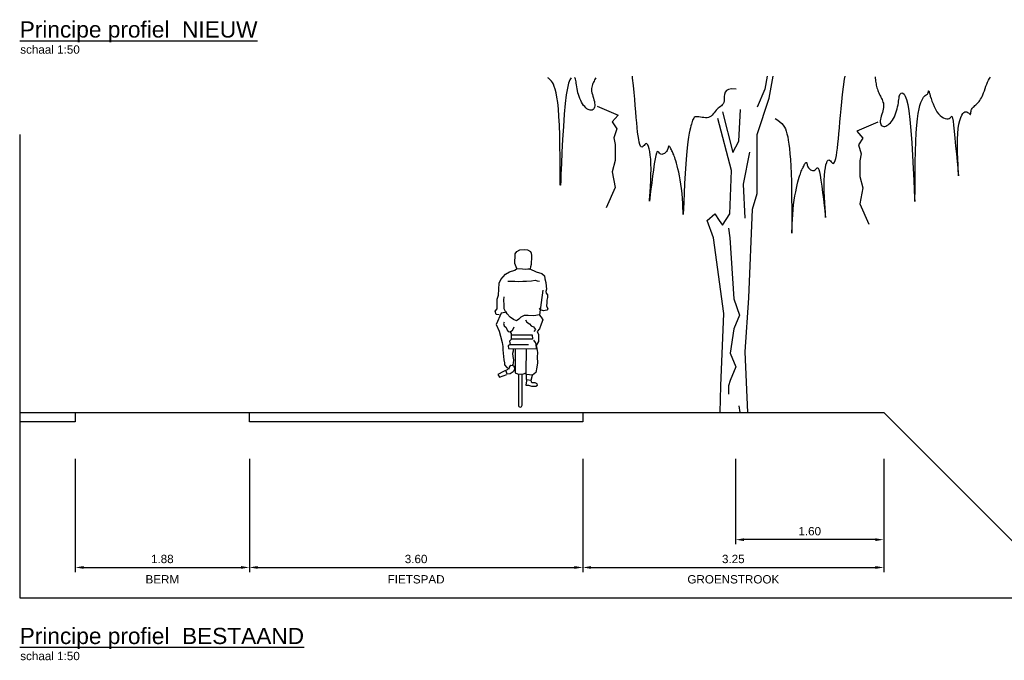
# Model space of a CAD drawing. Header units: metres. Extents: x 140889 to 142041, y 457117 to 459235.
# Tile 22 of 38: x 141797.75 to 141808.38, y 457248.71 to 457255.63. Entities that reach past the tile are written whole.
import ezdxf
from ezdxf.enums import TextEntityAlignment as Align

# ---------------------------------------------------------------- set-up
doc = ezdxf.new("R2010")
doc.units = ezdxf.units.M
doc.layers.get('0').update_dxf_attribs({"color": 251, "linetype": 'CONTINUOUS'})
doc.layers.get('DEFPOINTS').update_dxf_attribs({"color": 251, "linetype": 'CONTINUOUS'})
for name, color, linetype in [('1.4-MAATVOERING_TEKST-18', 251, 'CONTINUOUS'), ('6.1-BOOM-BESTAAND_TYPE 1', 251, 'CONTINUOUS'), ('6.5-GRAS_TYPE 1', 251, 'CONTINUOUS'), ('9-PROFIEL-NIEUW', 152, 'CONTINUOUS'), ('X-XX-TL-paperspace-KADER', 251, 'CONTINUOUS')]:
    doc.layers.add(name, color=color, linetype=linetype)
doc.styles.add('TXT_Copier', font='arial.ttf')
doc.dimstyles.new('18DIM200', dxfattribs={"dimscale": 0.2, "dimtxt": 1.8, "dimasz": 1.8, "dimexe": 1, "dimexo": 0.5, "dimgap": 0.9, "dimtad": 1, "dimzin": 0, "dimdsep": 46, "dimtxsty": 'TXT_Copier', "dimcen": 0, "dimclrd": 1, "dimclre": 253, "dimclrt": 7, "dimadec": 0, "dimazin": 0, "dimtfac": 1, "dimtofl": 0, "dimtmove": 0, "dimatfit": 3, "dimfxl": 1, "dimtolj": 1, "dimtzin": 0, "dimarcsym": 0})

# ---------------------------------------------------------------- blocks, each defined once
blk = doc.blocks.new('*D37')
at = {"layer": '1.4-MAATVOERING_TEKST-18', "color": 253, "lineweight": -2, "transparency": 16777216}
for p, q in [((141798.345, 457250.888), (141798.345, 457249.665)), ((141800.225, 457250.888), (141800.225, 457249.665))]:
    blk.add_line(p, q, dxfattribs=at)
at = {"layer": '1.4-MAATVOERING_TEKST-18', "color": 1, "lineweight": -2, "transparency": 16777216}
blk.add_line((141798.435, 457249.715), (141800.135, 457249.715), dxfattribs=at)
at = {"layer": '1.4-MAATVOERING_TEKST-18', "color": 1, "transparency": 16777216}
for points in [[(141798.435, 457249.73), (141798.435, 457249.7), (141798.345, 457249.715)], [(141800.135, 457249.73), (141800.135, 457249.7), (141800.225, 457249.715)]]:
    blk.add_solid(points, dxfattribs=at)
at = {"layer": 'DEFPOINTS', "color": 0, "transparency": 16777216}
for p in [(141798.345, 457251.388), (141800.225, 457251.388), (141800.225, 457249.715)]:
    blk.add_point(p, dxfattribs=at)
at = {"layer": '1.4-MAATVOERING_TEKST-18', "color": 7, "transparency": 16777216, "insert": (141799.285, 457249.806), "char_height": 0.09, "attachment_point": 5, "style": 'TXT_Copier'}
blk.add_mtext('\\A1;1.88', dxfattribs=at)
blk = doc.blocks.new('*D38')
at = {"layer": '1.4-MAATVOERING_TEKST-18', "color": 253, "lineweight": -2, "transparency": 16777216}
for p, q in [((141800.225, 457250.888), (141800.225, 457249.665)), ((141803.825, 457250.888), (141803.825, 457249.665))]:
    blk.add_line(p, q, dxfattribs=at)
at = {"layer": '1.4-MAATVOERING_TEKST-18', "color": 1, "lineweight": -2, "transparency": 16777216}
blk.add_line((141800.315, 457249.715), (141803.735, 457249.715), dxfattribs=at)
at = {"layer": '1.4-MAATVOERING_TEKST-18', "color": 1, "transparency": 16777216}
for points in [[(141800.315, 457249.73), (141800.315, 457249.7), (141800.225, 457249.715)], [(141803.735, 457249.73), (141803.735, 457249.7), (141803.825, 457249.715)]]:
    blk.add_solid(points, dxfattribs=at)
at = {"layer": 'DEFPOINTS', "color": 0, "transparency": 16777216}
for p in [(141800.225, 457251.388), (141803.825, 457251.388), (141803.825, 457249.715)]:
    blk.add_point(p, dxfattribs=at)
at = {"layer": '1.4-MAATVOERING_TEKST-18', "color": 7, "transparency": 16777216, "insert": (141802.025, 457249.806), "char_height": 0.09, "attachment_point": 5, "style": 'TXT_Copier'}
blk.add_mtext('\\A1;3.60', dxfattribs=at)
blk = doc.blocks.new('*D39')
at = {"layer": '1.4-MAATVOERING_TEKST-18', "color": 253, "lineweight": -2, "transparency": 16777216}
for p, q in [((141803.825, 457250.888), (141803.825, 457249.665)), ((141807.075, 457250.888), (141807.075, 457249.665))]:
    blk.add_line(p, q, dxfattribs=at)
at = {"layer": '1.4-MAATVOERING_TEKST-18', "color": 1, "lineweight": -2, "transparency": 16777216}
blk.add_line((141803.915, 457249.715), (141806.985, 457249.715), dxfattribs=at)
at = {"layer": '1.4-MAATVOERING_TEKST-18', "color": 1, "transparency": 16777216}
for points in [[(141803.915, 457249.73), (141803.915, 457249.7), (141803.825, 457249.715)], [(141806.985, 457249.73), (141806.985, 457249.7), (141807.075, 457249.715)]]:
    blk.add_solid(points, dxfattribs=at)
at = {"layer": 'DEFPOINTS', "color": 0, "transparency": 16777216}
for p in [(141803.825, 457251.388), (141807.075, 457251.388), (141807.075, 457249.715)]:
    blk.add_point(p, dxfattribs=at)
at = {"layer": '1.4-MAATVOERING_TEKST-18', "color": 7, "transparency": 16777216, "insert": (141805.45, 457249.806), "char_height": 0.09, "attachment_point": 5, "style": 'TXT_Copier'}
blk.add_mtext('\\A1;3.25', dxfattribs=at)
blk = doc.blocks.new('*D40')
at = {"layer": '1.4-MAATVOERING_TEKST-18', "color": 253, "lineweight": -2, "transparency": 16777216}
for p, q in [((141805.475, 457250.888), (141805.475, 457249.965)), ((141807.075, 457250.888), (141807.075, 457249.965))]:
    blk.add_line(p, q, dxfattribs=at)
at = {"layer": '1.4-MAATVOERING_TEKST-18', "color": 1, "lineweight": -2, "transparency": 16777216}
blk.add_line((141806.985, 457250.015), (141805.565, 457250.015), dxfattribs=at)
at = {"layer": '1.4-MAATVOERING_TEKST-18', "color": 1, "transparency": 16777216}
for points in [[(141805.565, 457250.03), (141805.565, 457250), (141805.475, 457250.015)], [(141806.985, 457250.03), (141806.985, 457250), (141807.075, 457250.015)]]:
    blk.add_solid(points, dxfattribs=at)
at = {"layer": 'DEFPOINTS', "color": 0, "transparency": 16777216}
for p in [(141805.475, 457251.388), (141807.075, 457251.388), (141805.475, 457250.015)]:
    blk.add_point(p, dxfattribs=at)
at = {"layer": '1.4-MAATVOERING_TEKST-18', "color": 7, "transparency": 16777216, "insert": (141806.275, 457250.106), "char_height": 0.09, "attachment_point": 5, "style": 'TXT_Copier'}
blk.add_mtext('\\A1;1.60', dxfattribs=at)
blk = doc.blocks.new('A$C4B307402')
at = {"color": 252}
for p, q in [((0.213, 1.48), (0.233, 1.497)), ((0.233, 1.497), (0.295, 1.493)), ((0.295, 1.493), (0.331, 1.49)), ((0.331, 1.49), (0.354, 1.493)), ((0.354, 1.493), (0.374, 1.493)), ((0.374, 1.493), (0.443, 1.46)), ((0.062, 1.378), (0.112, 1.434)), ((0.112, 1.434), (0.157, 1.46)), ((0.157, 1.46), (0.213, 1.48)), ((0.443, 1.46), (0.505, 1.441)), ((0.505, 1.441), (0.532, 1.418)), ((0.532, 1.418), (0.538, 1.385)), ((0.538, 1.385), (0.548, 1.346)), ((0.039, 1.273), (0.043, 1.339)), ((0.043, 1.339), (0.062, 1.378)), ((0.138, 1.359), (0.213, 1.359)), ((0.213, 1.359), (0.253, 1.355)), ((0.253, 1.355), (0.299, 1.359)), ((0.299, 1.359), (0.338, 1.359)), ((0.338, 1.359), (0.394, 1.362)), ((0.394, 1.362), (0.433, 1.369)), ((0.433, 1.369), (0.456, 1.362)), ((0.456, 1.362), (0.479, 1.359)), ((0.548, 1.346), (0.551, 1.306)), ((0.551, 1.306), (0.555, 1.273)), ((0.023, 1.165), (0.036, 1.208)), ((0.036, 1.208), (0.039, 1.273)), ((0.095, 1.155), (0.098, 1.191)), ((0.515, 1.264), (0.479, 0.995)), ((0.555, 1.273), (0.548, 1.247)), ((0.548, 1.247), (0.551, 1.231)), ((0.551, 1.231), (0.564, 1.211)), ((0.564, 1.182), (0.558, 1.155)), ((0.564, 1.211), (0.564, 1.182)), ((0, 1.037), (0.023, 1.063)), ((0.023, 1.116), (0.023, 1.165)), ((0.023, 1.063), (0.023, 1.116)), ((0.098, 1.106), (0.095, 1.155)), ((0.098, 1.06), (0.098, 1.106)), ((0.489, 1.05), (0.479, 1.067)), ((0.558, 1.126), (0.555, 1.093)), ((0.555, 1.093), (0.568, 1.063)), ((0.558, 1.155), (0.558, 1.126)), ((0.568, 1.063), (0.558, 1.047)), ((0.013, 1.001), (0, 1.037)), ((0.066, 1.014), (0.01, 0.893)), ((0.043, 0.995), (0.013, 1.001)), ((0.125, 1.024), (0.066, 1.014)), ((0.112, 1.031), (0.098, 1.06)), ((0.131, 1.008), (0.112, 1.031)), ((0.164, 0.972), (0.131, 1.008)), ((0.197, 0.945), (0.164, 0.972)), ((0.279, 0.972), (0.256, 0.949)), ((0.315, 0.988), (0.279, 0.972)), ((0.358, 0.991), (0.315, 0.988)), ((0.42, 0.985), (0.358, 0.991)), ((0.479, 0.995), (0.42, 0.985)), ((0.476, 0.995), (0.499, 0.972)), ((0.522, 1.04), (0.489, 1.05)), ((0.499, 0.972), (0.515, 0.942)), ((0.558, 1.047), (0.522, 1.04)), ((0.01, 0.893), (0.043, 0.821)), ((0.098, 0.919), (0.092, 0.903)), ((0.092, 0.903), (0.098, 0.876)), ((0.098, 0.876), (0.121, 0.86)), ((0.121, 0.86), (0.131, 0.83)), ((0.187, 0.83), (0.203, 0.857)), ((0.23, 0.932), (0.197, 0.945)), ((0.203, 0.857), (0.207, 0.867)), ((0.256, 0.949), (0.23, 0.932)), ((0.328, 0.942), (0.341, 0.916)), ((0.341, 0.916), (0.371, 0.899)), ((0.371, 0.899), (0.39, 0.876)), ((0.39, 0.876), (0.413, 0.867)), ((0.413, 0.867), (0.436, 0.837)), ((0.499, 0.896), (0.479, 0.847)), ((0.515, 0.942), (0.499, 0.896)), ((0.043, 0.821), (0.059, 0.765)), ((0.059, 0.765), (0.075, 0.696)), ((0.131, 0.83), (0.141, 0.817)), ((0.141, 0.817), (0.164, 0.814)), ((0.164, 0.814), (0.187, 0.83)), ((0.177, 0.794), (0.164, 0.817)), ((0.177, 0.781), (0.177, 0.794)), ((0.177, 0.781), (0.4, 0.781)), ((0.177, 0.732), (0.177, 0.781)), ((0.4, 0.781), (0.404, 0.732)), ((0.436, 0.837), (0.42, 0.817)), ((0.479, 0.847), (0.453, 0.817)), ((0.453, 0.817), (0.469, 0.785)), ((0.469, 0.785), (0.469, 0.752)), ((0.469, 0.752), (0.469, 0.709)), ((0.075, 0.696), (0.082, 0.653)), ((0.082, 0.653), (0.082, 0.62)), ((0.161, 0.676), (0.141, 0.66)), ((0.141, 0.66), (0.144, 0.634)), ((0.177, 0.732), (0.157, 0.712)), ((0.157, 0.712), (0.161, 0.676)), ((0.161, 0.676), (0.361, 0.676)), ((0.404, 0.732), (0.177, 0.732)), ((0.436, 0.699), (0.42, 0.722)), ((0.443, 0.68), (0.436, 0.699)), ((0.469, 0.709), (0.443, 0.666)), ((0.446, 0.63), (0.443, 0.68)), ((0.443, 0.666), (0.45, 0.634)), ((0.082, 0.62), (0.092, 0.548)), ((0.092, 0.548), (0.095, 0.512)), ((0.144, 0.634), (0.446, 0.63)), ((0.194, 0.604), (0.187, 0.578)), ((0.187, 0.578), (0.19, 0.545)), ((0.19, 0.545), (0.197, 0.509)), ((0.194, 0.63), (0.194, 0.604)), ((0.217, 0.633), (0.217, 0.371)), ((0.335, 0.371), (0.338, 0.632)), ((0.45, 0.634), (0.459, 0.588)), ((0.459, 0.588), (0.453, 0.538)), ((0.453, 0.538), (0.459, 0.479)), ((0.095, 0.512), (0.102, 0.479)), ((0.102, 0.479), (0.102, 0.456)), ((0.102, 0.456), (0.125, 0.427)), ((0.125, 0.427), (0.151, 0.414)), ((0.151, 0.414), (0.157, 0.433)), ((0.157, 0.433), (0.171, 0.453)), ((0.171, 0.453), (0.2, 0.45)), ((0.19, 0.46), (0.18, 0.447)), ((0.194, 0.473), (0.19, 0.46)), ((0.197, 0.509), (0.194, 0.473)), ((0.2, 0.45), (0.213, 0.414)), ((0.45, 0.43), (0.44, 0.374)), ((0.459, 0.479), (0.45, 0.43)), ((0.092, 0.384), (0.03, 0.351)), ((0.03, 0.351), (0.046, 0.322)), ((0.046, 0.322), (0.128, 0.351)), ((0.138, 0.407), (0.092, 0.384)), ((0.131, 0.355), (0.121, 0.388)), ((0.161, 0.361), (0.131, 0.355)), ((0.194, 0.381), (0.161, 0.361)), ((0.213, 0.414), (0.194, 0.381)), ((0.217, 0.371), (0.243, 0.358)), ((0.243, 0.358), (0.276, 0.355)), ((0.276, 0.355), (0.308, 0.361)), ((0.308, 0.361), (0.335, 0.371)), ((0.335, 0.351), (0.335, 0.371)), ((0.371, 0.348), (0.335, 0.351)), ((0.335, 0.35), (0.335, 0.299)), ((0.404, 0.345), (0.371, 0.348)), ((0.391, 0.29), (0.404, 0.345)), ((0.44, 0.374), (0.404, 0.345)), ((0.336, 0.261), (0.333, 0.238)), ((0.333, 0.238), (0.359, 0.238)), ((0.335, 0.299), (0.391, 0.29)), ((0.342, 0.298), (0.336, 0.261)), ((0.359, 0.238), (0.392, 0.228)), ((0.392, 0.274), (0.389, 0.29)), ((0.398, 0.264), (0.392, 0.274)), ((0.392, 0.228), (0.421, 0.225)), ((0.418, 0.264), (0.398, 0.264)), ((0.434, 0.261), (0.418, 0.264)), ((0.421, 0.225), (0.441, 0.225)), ((0.454, 0.251), (0.434, 0.261)), ((0.441, 0.225), (0.457, 0.238)), ((0.457, 0.238), (0.454, 0.251))]:
    blk.add_line(p, q, dxfattribs=at)
blk.add_lwpolyline([(0.233, 1.497), (0.213, 1.549), (0.213, 1.579), (0.217, 1.618), (0.217, 1.654), (0.236, 1.68), (0.266, 1.697), (0.315, 1.703), (0.351, 1.697), (0.384, 1.68), (0.39, 1.661), (0.394, 1.638), (0.394, 1.618), (0.394, 1.592), (0.39, 1.575), (0.39, 1.539), (0.381, 1.516), (0.377, 1.493), (0.367, 1.487)], dxfattribs=at)
blk.add_lwpolyline([(0.252, 0.357), (0.252, 0.02, 1), (0.292, 0.02), (0.292, 0.358)], format="xyb", dxfattribs=at)

msp = doc.modelspace()

# ---------------------------------------------------------------- linework, layer by layer
at = {"layer": '6.1-BOOM-BESTAAND_TYPE 1', "color": 252, "ltscale": 0.25}
for p, q in [((141803.453, 457254.996), (141803.447, 457255.001)), ((141803.46, 457254.991), (141803.453, 457254.996)), ((141803.468, 457254.985), (141803.46, 457254.991)), ((141803.477, 457254.977), (141803.468, 457254.985)), ((141803.487, 457254.967), (141803.477, 457254.977)), ((141803.497, 457254.952), (141803.487, 457254.967)), ((141803.685, 457254.978), (141803.672, 457254.943)), ((141803.698, 457255), (141803.685, 457254.978)), ((141803.742, 457254.997), (141803.737, 457255.005)), ((141803.747, 457254.986), (141803.742, 457254.997)), ((141803.75, 457254.973), (141803.747, 457254.986)), ((141803.752, 457254.958), (141803.75, 457254.973)), ((141803.755, 457254.942), (141803.752, 457254.958)), ((141803.947, 457254.966), (141803.941, 457254.954)), ((141803.953, 457254.978), (141803.947, 457254.966)), ((141803.959, 457254.991), (141803.953, 457254.978)), ((141803.965, 457255.003), (141803.959, 457254.991)), ((141804.363, 457254.997), (141804.36, 457255.019)), ((141804.371, 457254.919), (141804.363, 457254.997)), ((141805.815, 457255.019), (141805.789, 457254.879)), ((141805.838, 457254.781), (141805.88, 457255.019)), ((141806.982, 457255.011), (141806.983, 457254.996)), ((141806.983, 457254.996), (141806.984, 457254.981)), ((141806.984, 457254.981), (141806.986, 457254.965)), ((141806.986, 457254.965), (141806.988, 457254.95)), ((141808.196, 457254.956), (141808.206, 457254.977)), ((141808.206, 457254.977), (141808.216, 457254.994)), ((141808.216, 457254.994), (141808.227, 457255.007)), ((141803.507, 457254.933), (141803.497, 457254.952)), ((141803.517, 457254.909), (141803.507, 457254.933)), ((141803.527, 457254.878), (141803.517, 457254.909)), ((141803.537, 457254.84), (141803.527, 457254.878)), ((141803.659, 457254.89), (141803.646, 457254.819)), ((141803.672, 457254.943), (141803.659, 457254.89)), ((141803.757, 457254.924), (141803.755, 457254.942)), ((141803.76, 457254.905), (141803.757, 457254.924)), ((141803.763, 457254.884), (141803.76, 457254.905)), ((141803.767, 457254.863), (141803.763, 457254.884)), ((141803.772, 457254.841), (141803.767, 457254.863)), ((141803.92, 457254.887), (141803.919, 457254.872)), ((141803.919, 457254.872), (141803.92, 457254.856)), ((141803.922, 457254.902), (141803.92, 457254.887)), ((141803.92, 457254.856), (141803.923, 457254.838)), ((141803.926, 457254.915), (141803.922, 457254.902)), ((141803.93, 457254.929), (141803.926, 457254.915)), ((141803.935, 457254.941), (141803.93, 457254.929)), ((141803.941, 457254.954), (141803.935, 457254.941)), ((141804.379, 457254.843), (141804.371, 457254.919)), ((141805.375, 457254.864), (141805.362, 457254.845)), ((141805.398, 457254.877), (141805.375, 457254.864)), ((141805.431, 457254.883), (141805.398, 457254.877)), ((141805.479, 457254.879), (141805.431, 457254.883)), ((141805.789, 457254.879), (141805.707, 457254.684)), ((141806.988, 457254.95), (141806.991, 457254.936)), ((141806.991, 457254.936), (141806.994, 457254.921)), ((141806.994, 457254.921), (141806.997, 457254.907)), ((141806.997, 457254.907), (141807.001, 457254.893)), ((141807.001, 457254.893), (141807.005, 457254.879)), ((141807.005, 457254.879), (141807.01, 457254.866)), ((141807.01, 457254.866), (141807.015, 457254.853)), ((141807.015, 457254.853), (141807.021, 457254.84)), ((141807.555, 457254.846), (141807.557, 457254.852)), ((141807.557, 457254.852), (141807.558, 457254.858)), ((141807.558, 457254.858), (141807.559, 457254.86)), ((141807.559, 457254.86), (141807.561, 457254.86)), ((141807.561, 457254.86), (141807.563, 457254.855)), ((141807.563, 457254.855), (141807.566, 457254.844)), ((141808.153, 457254.84), (141808.161, 457254.862)), ((141808.161, 457254.862), (141808.17, 457254.886)), ((141808.17, 457254.886), (141808.178, 457254.91)), ((141808.178, 457254.91), (141808.187, 457254.934)), ((141808.187, 457254.934), (141808.196, 457254.956)), ((141803.546, 457254.792), (141803.537, 457254.84)), ((141803.554, 457254.735), (141803.546, 457254.792)), ((141803.646, 457254.819), (141803.635, 457254.725)), ((141803.778, 457254.82), (141803.772, 457254.841)), ((141803.785, 457254.798), (141803.778, 457254.82)), ((141803.793, 457254.777), (141803.785, 457254.798)), ((141803.802, 457254.757), (141803.793, 457254.777)), ((141803.811, 457254.738), (141803.802, 457254.757)), ((141803.923, 457254.838), (141803.928, 457254.82)), ((141803.928, 457254.82), (141803.933, 457254.802)), ((141803.933, 457254.802), (141803.939, 457254.783)), ((141803.939, 457254.783), (141803.945, 457254.764)), ((141803.945, 457254.764), (141803.95, 457254.746)), ((141803.95, 457254.746), (141803.953, 457254.729)), ((141804.386, 457254.77), (141804.379, 457254.843)), ((141804.391, 457254.701), (141804.386, 457254.77)), ((141805.35, 457254.753), (141805.346, 457254.735)), ((141805.351, 457254.774), (141805.35, 457254.753)), ((141805.352, 457254.798), (141805.351, 457254.774)), ((141805.355, 457254.823), (141805.352, 457254.798)), ((141805.362, 457254.845), (141805.355, 457254.823)), ((141805.707, 457254.39), (141805.838, 457254.781)), ((141807.021, 457254.84), (141807.026, 457254.828)), ((141807.026, 457254.828), (141807.032, 457254.815)), ((141807.032, 457254.815), (141807.038, 457254.803)), ((141807.038, 457254.803), (141807.044, 457254.791)), ((141807.044, 457254.791), (141807.05, 457254.779)), ((141807.05, 457254.779), (141807.056, 457254.766)), ((141807.056, 457254.766), (141807.061, 457254.753)), ((141807.061, 457254.753), (141807.066, 457254.74)), ((141807.232, 457254.73), (141807.235, 457254.749)), ((141807.235, 457254.749), (141807.237, 457254.767)), ((141807.237, 457254.767), (141807.239, 457254.783)), ((141807.239, 457254.783), (141807.242, 457254.798)), ((141807.242, 457254.798), (141807.245, 457254.811)), ((141807.245, 457254.811), (141807.249, 457254.821)), ((141807.249, 457254.821), (141807.255, 457254.83)), ((141807.255, 457254.83), (141807.262, 457254.836)), ((141807.262, 457254.836), (141807.271, 457254.838)), ((141807.271, 457254.838), (141807.282, 457254.836)), ((141807.282, 457254.836), (141807.294, 457254.825)), ((141807.294, 457254.825), (141807.306, 457254.803)), ((141807.306, 457254.803), (141807.319, 457254.767)), ((141807.319, 457254.767), (141807.333, 457254.715)), ((141807.474, 457254.734), (141807.485, 457254.758)), ((141807.485, 457254.758), (141807.495, 457254.777)), ((141807.495, 457254.777), (141807.505, 457254.791)), ((141807.505, 457254.791), (141807.514, 457254.802)), ((141807.514, 457254.802), (141807.523, 457254.81)), ((141807.523, 457254.81), (141807.532, 457254.816)), ((141807.532, 457254.816), (141807.539, 457254.821)), ((141807.539, 457254.821), (141807.545, 457254.826)), ((141807.545, 457254.826), (141807.55, 457254.832)), ((141807.55, 457254.832), (141807.553, 457254.838)), ((141807.553, 457254.838), (141807.555, 457254.846)), ((141807.566, 457254.844), (141807.571, 457254.827)), ((141807.571, 457254.827), (141807.577, 457254.805)), ((141807.577, 457254.805), (141807.585, 457254.779)), ((141807.585, 457254.779), (141807.595, 457254.751)), ((141807.595, 457254.751), (141807.606, 457254.721)), ((141808.094, 457254.735), (141808.103, 457254.746)), ((141808.103, 457254.746), (141808.112, 457254.757)), ((141808.112, 457254.757), (141808.12, 457254.77)), ((141808.12, 457254.77), (141808.129, 457254.785)), ((141808.129, 457254.785), (141808.137, 457254.801)), ((141808.137, 457254.801), (141808.145, 457254.819)), ((141808.145, 457254.819), (141808.153, 457254.84)), ((141803.561, 457254.666), (141803.554, 457254.735)), ((141803.567, 457254.584), (141803.561, 457254.666)), ((141803.635, 457254.725), (141803.624, 457254.609)), ((141803.822, 457254.72), (141803.811, 457254.738)), ((141803.834, 457254.704), (141803.822, 457254.72)), ((141803.846, 457254.69), (141803.834, 457254.704)), ((141803.858, 457254.678), (141803.846, 457254.69)), ((141803.87, 457254.668), (141803.858, 457254.678)), ((141803.883, 457254.66), (141803.87, 457254.668)), ((141803.895, 457254.655), (141803.883, 457254.66)), ((141803.906, 457254.652), (141803.895, 457254.655)), ((141803.917, 457254.652), (141803.906, 457254.652)), ((141803.927, 457254.654), (141803.917, 457254.652)), ((141803.936, 457254.659), (141803.927, 457254.654)), ((141803.943, 457254.666), (141803.936, 457254.659)), ((141803.949, 457254.675), (141803.943, 457254.666)), ((141803.953, 457254.686), (141803.949, 457254.675)), ((141803.953, 457254.729), (141803.955, 457254.713)), ((141803.955, 457254.699), (141803.953, 457254.686)), ((141803.955, 457254.713), (141803.955, 457254.699)), ((141803.98, 457254.697), (141804.208, 457254.599)), ((141804.397, 457254.635), (141804.391, 457254.701)), ((141805.254, 457254.639), (141805.243, 457254.625)), ((141805.264, 457254.652), (141805.254, 457254.639)), ((141805.275, 457254.663), (141805.264, 457254.652)), ((141805.286, 457254.673), (141805.275, 457254.663)), ((141805.298, 457254.682), (141805.286, 457254.673)), ((141805.31, 457254.69), (141805.298, 457254.682)), ((141805.321, 457254.699), (141805.31, 457254.69)), ((141805.331, 457254.709), (141805.321, 457254.699)), ((141805.339, 457254.721), (141805.331, 457254.709)), ((141805.346, 457254.735), (141805.339, 457254.721)), ((141805.511, 457254.316), (141805.528, 457254.659)), ((141807.064, 457254.645), (141807.059, 457254.627)), ((141807.069, 457254.663), (141807.064, 457254.645)), ((141807.066, 457254.74), (141807.07, 457254.727)), ((141807.071, 457254.681), (141807.069, 457254.663)), ((141807.07, 457254.727), (141807.072, 457254.712)), ((141807.073, 457254.697), (141807.071, 457254.681)), ((141807.072, 457254.712), (141807.073, 457254.697)), ((141807.206, 457254.623), (141807.213, 457254.644)), ((141807.213, 457254.644), (141807.219, 457254.666)), ((141807.219, 457254.666), (141807.224, 457254.688)), ((141807.224, 457254.688), (141807.229, 457254.709)), ((141807.229, 457254.709), (141807.232, 457254.73)), ((141807.333, 457254.715), (141807.345, 457254.644)), ((141807.345, 457254.644), (141807.357, 457254.55)), ((141807.446, 457254.617), (141807.455, 457254.665)), ((141807.455, 457254.665), (141807.464, 457254.703)), ((141807.464, 457254.703), (141807.474, 457254.734)), ((141807.606, 457254.721), (141807.618, 457254.691)), ((141807.618, 457254.691), (141807.632, 457254.662)), ((141807.632, 457254.662), (141807.648, 457254.636)), ((141808.016, 457254.632), (141808.017, 457254.641)), ((141808.017, 457254.641), (141808.019, 457254.651)), ((141808.019, 457254.651), (141808.023, 457254.66)), ((141808.023, 457254.66), (141808.028, 457254.669)), ((141808.028, 457254.669), (141808.034, 457254.677)), ((141808.034, 457254.677), (141808.041, 457254.685)), ((141808.041, 457254.685), (141808.049, 457254.693)), ((141808.049, 457254.693), (141808.058, 457254.701)), ((141808.058, 457254.701), (141808.067, 457254.708)), ((141808.067, 457254.708), (141808.076, 457254.717)), ((141808.076, 457254.717), (141808.085, 457254.726)), ((141808.085, 457254.726), (141808.094, 457254.735)), ((141803.572, 457254.489), (141803.567, 457254.584)), ((141803.624, 457254.609), (141803.615, 457254.477)), ((141804.208, 457254.599), (141804.143, 457254.526)), ((141804.402, 457254.574), (141804.397, 457254.635)), ((141804.407, 457254.516), (141804.402, 457254.574)), ((141805.011, 457254.544), (141805.007, 457254.531)), ((141805.016, 457254.556), (141805.011, 457254.544)), ((141805.022, 457254.566), (141805.016, 457254.556)), ((141805.029, 457254.573), (141805.022, 457254.566)), ((141805.038, 457254.579), (141805.029, 457254.573)), ((141805.049, 457254.582), (141805.038, 457254.579)), ((141805.063, 457254.582), (141805.049, 457254.582)), ((141805.078, 457254.58), (141805.063, 457254.582)), ((141805.095, 457254.578), (141805.078, 457254.58)), ((141805.113, 457254.574), (141805.095, 457254.578)), ((141805.131, 457254.572), (141805.113, 457254.574)), ((141805.149, 457254.57), (141805.131, 457254.572)), ((141805.166, 457254.57), (141805.149, 457254.57)), ((141805.183, 457254.573), (141805.166, 457254.57)), ((141805.197, 457254.58), (141805.183, 457254.573)), ((141805.21, 457254.589), (141805.197, 457254.58)), ((141805.222, 457254.6), (141805.21, 457254.589)), ((141805.233, 457254.612), (141805.222, 457254.6)), ((141805.243, 457254.625), (141805.233, 457254.612)), ((141805.43, 457253.999), (141805.283, 457254.561)), ((141805.332, 457254.635), (141805.446, 457254.194)), ((141807.038, 457254.554), (141807.036, 457254.538)), ((141807.036, 457254.538), (141807.036, 457254.523)), ((141807.042, 457254.571), (141807.038, 457254.554)), ((141807.047, 457254.589), (141807.042, 457254.571)), ((141807.053, 457254.608), (141807.047, 457254.589)), ((141807.059, 457254.627), (141807.053, 457254.608)), ((141807.158, 457254.529), (141807.17, 457254.545)), ((141807.17, 457254.545), (141807.18, 457254.562)), ((141807.18, 457254.562), (141807.19, 457254.581)), ((141807.19, 457254.581), (141807.199, 457254.602)), ((141807.199, 457254.602), (141807.206, 457254.623)), ((141807.357, 457254.55), (141807.367, 457254.434)), ((141807.43, 457254.491), (141807.438, 457254.559)), ((141807.438, 457254.559), (141807.446, 457254.617)), ((141807.648, 457254.636), (141807.665, 457254.613)), ((141807.665, 457254.613), (141807.683, 457254.594)), ((141807.683, 457254.594), (141807.701, 457254.58)), ((141807.701, 457254.58), (141807.719, 457254.568)), ((141807.719, 457254.568), (141807.737, 457254.561)), ((141807.737, 457254.561), (141807.754, 457254.558)), ((141807.754, 457254.558), (141807.768, 457254.558)), ((141807.768, 457254.558), (141807.781, 457254.562)), ((141807.781, 457254.562), (141807.791, 457254.57)), ((141807.791, 457254.57), (141807.798, 457254.578)), ((141807.798, 457254.578), (141807.804, 457254.585)), ((141807.804, 457254.585), (141807.809, 457254.587)), ((141807.809, 457254.587), (141807.813, 457254.581)), ((141807.813, 457254.581), (141807.817, 457254.565)), ((141807.817, 457254.565), (141807.822, 457254.535)), ((141807.822, 457254.535), (141807.827, 457254.489)), ((141807.886, 457254.5), (141807.895, 457254.54)), ((141807.895, 457254.54), (141807.905, 457254.572)), ((141807.905, 457254.572), (141807.916, 457254.597)), ((141807.916, 457254.597), (141807.927, 457254.615)), ((141807.927, 457254.615), (141807.938, 457254.628)), ((141807.938, 457254.628), (141807.949, 457254.634)), ((141807.949, 457254.634), (141807.96, 457254.635)), ((141807.96, 457254.635), (141807.97, 457254.633)), ((141807.97, 457254.633), (141807.98, 457254.628)), ((141807.98, 457254.628), (141807.988, 457254.622)), ((141807.988, 457254.622), (141807.995, 457254.616)), ((141807.995, 457254.616), (141808.002, 457254.61)), ((141808.002, 457254.61), (141808.006, 457254.607)), ((141808.006, 457254.607), (141808.01, 457254.607)), ((141808.01, 457254.607), (141808.012, 457254.61)), ((141808.012, 457254.61), (141808.013, 457254.616)), ((141808.013, 457254.616), (141808.015, 457254.623)), ((141808.015, 457254.623), (141808.016, 457254.632)), ((141803.576, 457254.38), (141803.572, 457254.489)), ((141803.615, 457254.477), (141803.607, 457254.337)), ((141804.143, 457254.526), (141804.192, 457254.452)), ((141804.192, 457254.452), (141804.159, 457254.354)), ((141804.412, 457254.464), (141804.407, 457254.516)), ((141804.417, 457254.416), (141804.412, 457254.464)), ((141804.979, 457254.436), (141804.972, 457254.403)), ((141804.986, 457254.462), (141804.979, 457254.436)), ((141804.992, 457254.482), (141804.986, 457254.462)), ((141804.998, 457254.5), (141804.992, 457254.482)), ((141805.002, 457254.516), (141804.998, 457254.5)), ((141805.007, 457254.531), (141805.002, 457254.516)), ((141807.012, 457254.522), (141806.783, 457254.424)), ((141807.036, 457254.523), (141807.038, 457254.511)), ((141807.038, 457254.511), (141807.043, 457254.5)), ((141807.043, 457254.5), (141807.048, 457254.491)), ((141807.048, 457254.491), (141807.056, 457254.484)), ((141807.056, 457254.484), (141807.064, 457254.479)), ((141807.064, 457254.479), (141807.074, 457254.477)), ((141807.074, 457254.477), (141807.085, 457254.477)), ((141807.085, 457254.477), (141807.097, 457254.48)), ((141807.097, 457254.48), (141807.109, 457254.485)), ((141807.109, 457254.485), (141807.121, 457254.493)), ((141807.121, 457254.493), (141807.134, 457254.503)), ((141807.134, 457254.503), (141807.146, 457254.515)), ((141807.146, 457254.515), (141807.158, 457254.529)), ((141807.367, 457254.434), (141807.377, 457254.301)), ((141807.424, 457254.409), (141807.43, 457254.491)), ((141807.827, 457254.489), (141807.834, 457254.425)), ((141807.874, 457254.4), (141807.879, 457254.454)), ((141807.879, 457254.454), (141807.886, 457254.5)), ((141803.578, 457254.264), (141803.576, 457254.38)), ((141803.607, 457254.337), (141803.6, 457254.199)), ((141804.159, 457254.354), (141804.176, 457254.281)), ((141804.423, 457254.374), (141804.417, 457254.416)), ((141804.429, 457254.337), (141804.423, 457254.374)), ((141804.435, 457254.306), (141804.429, 457254.337)), ((141804.965, 457254.362), (141804.958, 457254.31)), ((141804.972, 457254.403), (141804.965, 457254.362)), ((141805.707, 457253.754), (141805.707, 457254.39)), ((141806.783, 457254.424), (141806.849, 457254.351)), ((141806.849, 457254.351), (141806.8, 457254.277)), ((141807.419, 457254.314), (141807.424, 457254.409)), ((141807.834, 457254.425), (141807.842, 457254.349)), ((141807.842, 457254.349), (141807.85, 457254.265)), ((141807.87, 457254.338), (141807.874, 457254.4)), ((141807.87, 457254.269), (141807.87, 457254.338)), ((141803.579, 457254.149), (141803.578, 457254.264)), ((141804.176, 457254.281), (141804.176, 457254.11)), ((141804.442, 457254.282), (141804.435, 457254.306)), ((141804.449, 457254.265), (141804.442, 457254.282)), ((141804.456, 457254.255), (141804.449, 457254.265)), ((141804.463, 457254.253), (141804.456, 457254.255)), ((141804.47, 457254.256), (141804.463, 457254.253)), ((141804.478, 457254.263), (141804.47, 457254.256)), ((141804.486, 457254.272), (141804.478, 457254.263)), ((141804.494, 457254.28), (141804.486, 457254.272)), ((141804.502, 457254.287), (141804.494, 457254.28)), ((141804.51, 457254.291), (141804.502, 457254.287)), ((141804.518, 457254.288), (141804.51, 457254.291)), ((141804.526, 457254.278), (141804.518, 457254.288)), ((141804.534, 457254.261), (141804.526, 457254.278)), ((141804.541, 457254.236), (141804.534, 457254.261)), ((141804.548, 457254.205), (141804.541, 457254.236)), ((141804.736, 457254.216), (141804.73, 457254.206)), ((141804.74, 457254.226), (141804.736, 457254.216)), ((141804.743, 457254.235), (141804.74, 457254.226)), ((141804.745, 457254.244), (141804.743, 457254.235)), ((141804.748, 457254.252), (141804.745, 457254.244)), ((141804.75, 457254.258), (141804.748, 457254.252)), ((141804.752, 457254.262), (141804.75, 457254.258)), ((141804.755, 457254.263), (141804.752, 457254.262)), ((141804.758, 457254.262), (141804.755, 457254.263)), ((141804.762, 457254.258), (141804.758, 457254.262)), ((141804.767, 457254.252), (141804.762, 457254.258)), ((141804.772, 457254.244), (141804.767, 457254.252)), ((141804.777, 457254.234), (141804.772, 457254.244)), ((141804.782, 457254.224), (141804.777, 457254.234)), ((141804.787, 457254.213), (141804.782, 457254.224)), ((141804.793, 457254.202), (141804.787, 457254.213)), ((141804.951, 457254.245), (141804.943, 457254.166)), ((141804.958, 457254.31), (141804.951, 457254.245)), ((141805.446, 457254.194), (141805.511, 457254.316)), ((141806.8, 457254.277), (141806.832, 457254.179)), ((141807.377, 457254.301), (141807.385, 457254.162)), ((141807.416, 457254.205), (141807.419, 457254.314)), ((141807.85, 457254.265), (141807.858, 457254.18)), ((141807.871, 457254.197), (141807.87, 457254.269)), ((141803.58, 457254.041), (141803.579, 457254.149)), ((141803.6, 457254.199), (141803.594, 457254.072)), ((141804.176, 457254.11), (141804.143, 457253.988)), ((141804.554, 457254.167), (141804.548, 457254.205)), ((141804.558, 457254.122), (141804.554, 457254.167)), ((141804.561, 457254.071), (141804.558, 457254.122)), ((141804.605, 457254.125), (141804.596, 457254.072)), ((141804.613, 457254.163), (141804.605, 457254.125)), ((141804.62, 457254.188), (141804.613, 457254.163)), ((141804.626, 457254.201), (141804.62, 457254.188)), ((141804.632, 457254.205), (141804.626, 457254.201)), ((141804.638, 457254.203), (141804.632, 457254.205)), ((141804.645, 457254.197), (141804.638, 457254.203)), ((141804.652, 457254.189), (141804.645, 457254.197)), ((141804.66, 457254.182), (141804.652, 457254.189)), ((141804.668, 457254.177), (141804.66, 457254.182)), ((141804.677, 457254.175), (141804.668, 457254.177)), ((141804.687, 457254.176), (141804.677, 457254.175)), ((141804.697, 457254.179), (141804.687, 457254.176)), ((141804.706, 457254.184), (141804.697, 457254.179)), ((141804.715, 457254.19), (141804.706, 457254.184)), ((141804.723, 457254.198), (141804.715, 457254.19)), ((141804.73, 457254.206), (141804.723, 457254.198)), ((141804.798, 457254.192), (141804.793, 457254.202)), ((141804.802, 457254.181), (141804.798, 457254.192)), ((141804.807, 457254.169), (141804.802, 457254.181)), ((141804.812, 457254.156), (141804.807, 457254.169)), ((141804.818, 457254.142), (141804.812, 457254.156)), ((141804.823, 457254.124), (141804.818, 457254.142)), ((141804.829, 457254.104), (141804.823, 457254.124)), ((141804.943, 457254.166), (141804.936, 457254.071)), ((141805.626, 457254.2), (141805.555, 457253.855)), ((141806.832, 457254.179), (141806.816, 457254.106)), ((141807.385, 457254.162), (141807.392, 457254.024)), ((141807.414, 457254.089), (141807.416, 457254.205)), ((141807.858, 457254.18), (141807.866, 457254.099)), ((141807.873, 457254.126), (141807.871, 457254.197)), ((141807.876, 457254.06), (141807.873, 457254.126)), ((141803.58, 457253.949), (141803.58, 457254.041)), ((141803.594, 457254.072), (141803.589, 457253.963)), ((141804.562, 457254.015), (141804.561, 457254.071)), ((141804.561, 457253.953), (141804.562, 457254.015)), ((141804.587, 457254.008), (141804.578, 457253.938)), ((141804.596, 457254.072), (141804.587, 457254.008)), ((141804.836, 457254.08), (141804.829, 457254.104)), ((141804.844, 457254.052), (141804.836, 457254.08)), ((141804.852, 457254.02), (141804.844, 457254.052)), ((141804.86, 457253.984), (141804.852, 457254.02)), ((141804.936, 457254.071), (141804.93, 457253.967)), ((141806.816, 457254.106), (141806.816, 457253.935)), ((141807.392, 457254.024), (141807.398, 457253.896)), ((141807.413, 457253.974), (141807.414, 457254.089)), ((141807.866, 457254.099), (141807.873, 457254.03)), ((141807.873, 457254.03), (141807.878, 457253.977)), ((141807.879, 457254.005), (141807.876, 457254.06)), ((141807.881, 457253.964), (141807.879, 457254.005)), ((141803.581, 457253.88), (141803.58, 457253.949)), ((141803.589, 457253.963), (141803.586, 457253.884)), ((141804.143, 457253.988), (141804.176, 457253.816)), ((141804.558, 457253.889), (141804.561, 457253.953)), ((141804.578, 457253.938), (141804.569, 457253.866)), ((141804.868, 457253.944), (141804.86, 457253.984)), ((141804.876, 457253.901), (141804.868, 457253.944)), ((141804.883, 457253.855), (141804.876, 457253.901)), ((141804.93, 457253.967), (141804.924, 457253.86)), ((141805.413, 457253.534), (141805.43, 457253.999)), ((141806.816, 457253.935), (141806.849, 457253.812)), ((141807.398, 457253.896), (141807.402, 457253.788)), ((141807.412, 457253.866), (141807.413, 457253.974)), ((141807.878, 457253.977), (141807.881, 457253.947)), ((141807.882, 457253.944), (141807.881, 457253.964)), ((141807.881, 457253.947), (141807.882, 457253.944)), ((141803.581, 457253.841), (141803.581, 457253.88)), ((141803.583, 457253.841), (141803.581, 457253.841)), ((141803.586, 457253.884), (141803.583, 457253.841)), ((141804.176, 457253.816), (141804.078, 457253.596)), ((141804.551, 457253.77), (141804.555, 457253.827)), ((141804.561, 457253.799), (141804.554, 457253.741)), ((141804.555, 457253.827), (141804.558, 457253.889)), ((141804.569, 457253.866), (141804.561, 457253.799)), ((141804.89, 457253.806), (141804.883, 457253.855)), ((141804.896, 457253.754), (141804.89, 457253.806)), ((141804.924, 457253.86), (141804.919, 457253.756)), ((141805.555, 457253.855), (141805.573, 457253.485)), ((141806.849, 457253.812), (141806.816, 457253.641)), ((141807.402, 457253.788), (141807.406, 457253.708)), ((141807.412, 457253.774), (141807.412, 457253.866)), ((141804.544, 457253.67), (141804.546, 457253.688)), ((141804.548, 457253.697), (141804.545, 457253.672)), ((141804.546, 457253.688), (141804.548, 457253.722)), ((141804.548, 457253.722), (141804.551, 457253.77)), ((141804.554, 457253.741), (141804.548, 457253.697)), ((141804.9, 457253.7), (141804.896, 457253.754)), ((141804.904, 457253.646), (141804.9, 457253.7)), ((141804.919, 457253.756), (141804.914, 457253.663)), ((141805.658, 457253.583), (141805.707, 457253.754)), ((141807.406, 457253.708), (141807.409, 457253.666)), ((141807.41, 457253.666), (141807.411, 457253.704)), ((141807.411, 457253.704), (141807.412, 457253.774)), ((141804.545, 457253.672), (141804.544, 457253.67)), ((141804.906, 457253.596), (141804.904, 457253.646)), ((141804.908, 457253.553), (141804.906, 457253.596)), ((141804.911, 457253.586), (141804.909, 457253.533)), ((141804.914, 457253.663), (141804.911, 457253.586)), ((141805.618, 457252.625), (141805.658, 457253.583)), ((141806.816, 457253.641), (141806.914, 457253.421)), ((141807.409, 457253.666), (141807.41, 457253.666)), ((141804.908, 457253.526), (141804.908, 457253.553)), ((141804.909, 457253.533), (141804.908, 457253.526)), ((141805.169, 457253.46), (141805.25, 457253.534)), ((141805.25, 457253.534), (141805.299, 457253.46)), ((141805.332, 457253.411), (141805.413, 457253.534)), ((141805.235, 457253.274), (141805.169, 457253.46)), ((141805.299, 457253.46), (141805.332, 457253.411)), ((141805.397, 457253.377), (141805.414, 457253.274)), ((141805.348, 457252.457), (141805.235, 457253.274)), ((141805.414, 457253.274), (141805.456, 457252.614)), ((141805.577, 457252.042), (141805.618, 457252.625)), ((141805.456, 457252.614), (141805.515, 457252.438)), ((141805.316, 457251.675), (141805.348, 457252.457)), ((141805.515, 457252.438), (141805.456, 457252.291)), ((141805.456, 457252.291), (141805.417, 457252.027)), ((141805.417, 457252.027), (141805.476, 457251.88)), ((141805.607, 457251.388), (141805.577, 457252.042)), ((141805.476, 457251.88), (141805.417, 457251.733)), ((141805.308, 457251.388), (141805.316, 457251.675)), ((141805.417, 457251.733), (141805.397, 457251.675)), ((141805.397, 457251.675), (141805.397, 457251.587)), ((141805.511, 457251.459), (141805.519, 457251.388))]:
    msp.add_line(p, q, dxfattribs=at)
msp.add_lwpolyline([(141805.903, 457254.561), (141805.931, 457254.543), (141805.954, 457254.526), (141805.973, 457254.508), (141805.989, 457254.49), (141806.002, 457254.47), (141806.012, 457254.449), (141806.021, 457254.424), (141806.029, 457254.396), (141806.037, 457254.364), (141806.044, 457254.327), (141806.05, 457254.285), (141806.056, 457254.237), (141806.062, 457254.182), (141806.066, 457254.12), (141806.071, 457254.049), (141806.074, 457253.97), (141806.077, 457253.882), (141806.079, 457253.788), (141806.08, 457253.693), (141806.081, 457253.601), (141806.082, 457253.516), (141806.082, 457253.441), (141806.082, 457253.382), (141806.082, 457253.342), (141806.082, 457253.324), (141806.082, 457253.326), (141806.083, 457253.345), (141806.084, 457253.378), (141806.086, 457253.421), (141806.088, 457253.471), (141806.091, 457253.524), (141806.096, 457253.579), (141806.101, 457253.631), (141806.108, 457253.68), (141806.116, 457253.726), (141806.124, 457253.769), (141806.132, 457253.809), (141806.14, 457253.845), (141806.148, 457253.877), (141806.155, 457253.905), (141806.162, 457253.929), (141806.168, 457253.949), (141806.174, 457253.966), (141806.179, 457253.981), (141806.184, 457253.994), (141806.189, 457254.006), (141806.194, 457254.017), (141806.199, 457254.027), (141806.204, 457254.038), (141806.21, 457254.049), (141806.215, 457254.059), (141806.22, 457254.068), (141806.225, 457254.076), (141806.23, 457254.083), (141806.234, 457254.087), (141806.237, 457254.088), (141806.24, 457254.087), (141806.242, 457254.083), (141806.244, 457254.077), (141806.246, 457254.069), (141806.249, 457254.06), (141806.252, 457254.05), (141806.256, 457254.041), (141806.261, 457254.031), (141806.268, 457254.022), (141806.276, 457254.015), (141806.285, 457254.008), (141806.295, 457254.004), (141806.304, 457254.001), (141806.314, 457254), (141806.323, 457254.002), (141806.332, 457254.007), (141806.34, 457254.014), (141806.347, 457254.022), (141806.353, 457254.028), (141806.359, 457254.03), (141806.366, 457254.026), (141806.372, 457254.012), (141806.379, 457253.988), (141806.387, 457253.95), (141806.395, 457253.897), (141806.404, 457253.832), (141806.414, 457253.762), (141806.423, 457253.691), (141806.431, 457253.624), (141806.438, 457253.566), (141806.443, 457253.522), (141806.446, 457253.497), (141806.447, 457253.495), (141806.446, 457253.513), (141806.444, 457253.547), (141806.44, 457253.595), (141806.437, 457253.652), (141806.433, 457253.714), (141806.431, 457253.778), (141806.43, 457253.84), (141806.431, 457253.896), (141806.434, 457253.947), (141806.438, 457253.992), (141806.444, 457254.03), (141806.45, 457254.061), (141806.458, 457254.086), (141806.465, 457254.103), (141806.474, 457254.113), (141806.482, 457254.115), (141806.49, 457254.112), (141806.498, 457254.105), (141806.506, 457254.096), (141806.514, 457254.088), (141806.521, 457254.081), (141806.529, 457254.078), (141806.536, 457254.08), (141806.543, 457254.09), (141806.55, 457254.107), (141806.556, 457254.131), (141806.563, 457254.162), (141806.569, 457254.198), (141806.574, 457254.241), (141806.58, 457254.288), (141806.585, 457254.341), (141806.59, 457254.398), (141806.595, 457254.46), (141806.6, 457254.526), (141806.606, 457254.595), (141806.613, 457254.668), (141806.62, 457254.743), (141806.629, 457254.822), (141806.639, 457254.904), (141806.651, 457254.987), (141806.656, 457255.019)], dxfattribs=at)
at = {"layer": '6.5-GRAS_TYPE 1', "color": 7}
for p, q in [((141798.345, 457251.388), (141800.225, 457251.388)), ((141803.825, 457251.388), (141807.075, 457251.388))]:
    msp.add_line(p, q, dxfattribs=at)
at = {"layer": '9-PROFIEL-NIEUW', "color": 7}
msp.add_line((141808.525, 457249.938), (141807.075, 457251.388), dxfattribs=at)
msp.add_lwpolyline([(141797.745, 457251.388), (141798.345, 457251.388), (141798.345, 457251.288), (141797.745, 457251.288)], dxfattribs=at)
msp.add_lwpolyline([(141800.225, 457251.388), (141803.825, 457251.388), (141803.825, 457251.288), (141800.225, 457251.288)], close=True, dxfattribs=at)
at = {"layer": 'DEFPOINTS', "color": 2}
for p, q in [((141797.745, 457254.388), (141797.745, 457249.388)), ((141797.745, 457249.388), (141815.721, 457249.388))]:
    msp.add_line(p, q, dxfattribs=at)

# ---------------------------------------------------------------- block references
at = {"color": 252}
msp.add_blockref('A$C4B307402', (141802.878, 457251.446), dxfattribs=at)

# ---------------------------------------------------------------- texts
at = {"layer": '1.4-MAATVOERING_TEKST-18', "style": 'TXT_Copier'}
for s, p in [('BERM', (141799.285, 457249.515)), ('FIETSPAD', (141802.025, 457249.515)), ('GROENSTROOK', (141805.45, 457249.515))]:
    msp.add_text(s, height=0.09, dxfattribs=at).set_placement(p, align=Align.BOTTOM_CENTER)
at = {"layer": 'X-XX-TL-paperspace-KADER', "color": 1, "style": 'TXT_Copier'}
for s, p in [('%%UPrincipe profiel  NIEUW', (141797.745, 457255.436)), ('%%UPrincipe profiel  BESTAAND', (141797.745, 457248.888))]:
    msp.add_text(s, height=0.175, rotation=0, dxfattribs=at).set_placement(p)
at = {"layer": 'X-XX-TL-paperspace-KADER', "style": 'TXT_Copier'}
for p in [(141797.751, 457255.262), (141797.751, 457248.714)]:
    msp.add_text('schaal 1:50', height=0.09, rotation=0, dxfattribs=at).set_placement(p)

# ---------------------------------------------------------------- dimensions: what is measured, and where the dimension line sits
at = {"layer": '1.4-MAATVOERING_TEKST-18'}
for base, p1, p2, picture, middle in [((141800.225, 457249.715), (141798.345, 457251.388), (141800.225, 457251.388), '*D37', (141799.285, 457249.806)), ((141803.825, 457249.715), (141800.225, 457251.388), (141803.825, 457251.388), '*D38', (141802.025, 457249.806)), ((141807.075, 457249.715), (141803.825, 457251.388), (141807.075, 457251.388), '*D39', (141805.45, 457249.806)), ((141805.475, 457250.015), (141807.075, 457251.388), (141805.475, 457251.388), '*D40', (141806.275, 457250.106))]:
    dim = msp.add_linear_dim(base=base, p1=p1, p2=p2, dimstyle='18DIM200', override={"dimscale": 0.05, "dimexo": 10}, dxfattribs=at)
    dim.commit()
    dim.dimension.update_dxf_attribs({"geometry": picture, "text_midpoint": middle})

doc.saveas('drawing.dxf')
